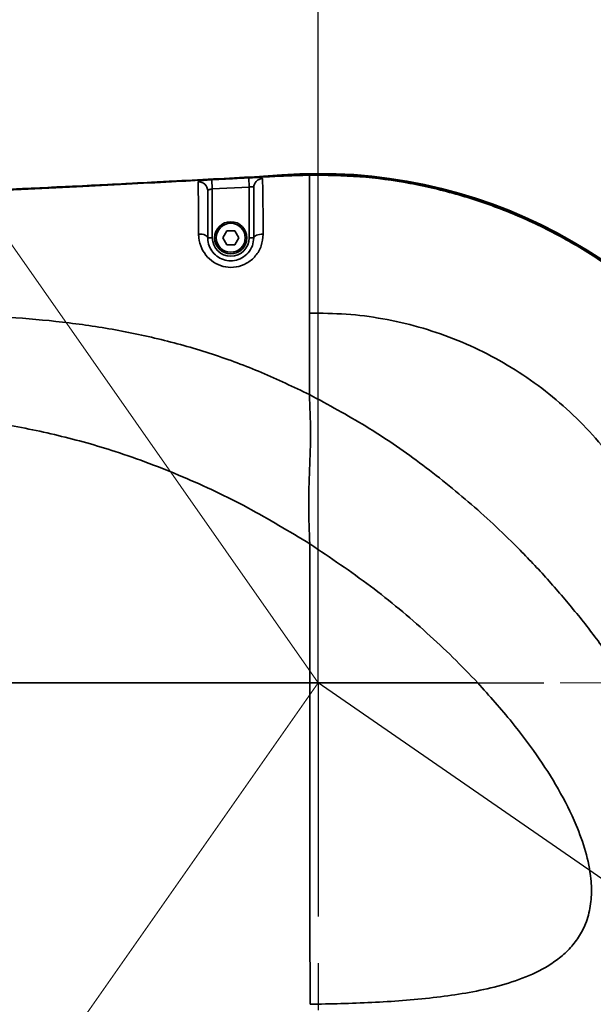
# Model space of a CAD drawing. Header units: millimetres. Extents: x -10540 to 6039, y -7467 to 6433.
# Tile 137 of 179: x -3040 to -2915, y 2593 to 2807. Entities that reach past the tile are written whole.
import ezdxf

# ---------------------------------------------------------------- set-up
doc = ezdxf.new("R2010")
doc.units = ezdxf.units.MM
doc.header["$LTSCALE"] = 8
doc.header["$PDSIZE"] = -1
doc.linetypes.add('CENTER', pattern=[10.16, 6.35, -1.27, 1.27, -1.27])
doc.linetypes.add('CENTERX2', pattern=[20.32, 12.7, -2.54, 2.54, -2.54])
doc.layers.get('Defpoints').update_dxf_attribs({"true_color": 0x5e5e5e})
doc.layers.add('2细线层', color=4, linetype='Continuous', lineweight=13)
doc.layers.add('7标注层', color=4, linetype='Continuous', lineweight=13)
doc.layers.add('中心线层', color=1, linetype='CENTER')
doc.layers.add('细实线层', color=7, linetype='Continuous')
doc.dimstyles.new('ISO-25', dxfattribs={"dimscale": 20, "dimtxt": 5, "dimasz": 6, "dimexe": 6, "dimexo": 0.625, "dimtad": 1, "dimtoh": 1, "dimdec": 0, "dimtxsty": 'Standard', "dimcen": 2.5, "dimclrd": 1, "dimclre": 1, "dimclrt": 4, "dimadec": 1, "dimazin": 2, "dimtfac": 1, "dimtdec": 0, "dimtmove": 0, "dimatfit": 0, "dimfxl": 1, "dimarcsym": 0})

# ---------------------------------------------------------------- blocks, each defined once
blk = doc.blocks.new('SW_CENTERMARKSYMBOL_2')
at = {"layer": '中心线层', "color": 0}
for p, q in [((0, 5), (0, 49)), ((0, 0), (0, 2.5)), ((-5, 0), (-49, 0)), ((0, 0), (-2.5, 0)), ((0, 0), (0, -2.5)), ((0, 0), (2.5, 0)), ((5, 0), (49, 0)), ((0, -5), (0, -49))]:
    blk.add_line(p, q, dxfattribs=at)
blk = doc.blocks.new('*D78')
at = {"layer": 'Defpoints', "color": 0, "linetype": 'ByBlock', "transparency": 16777216}
for p in [(-4976.16, 2662.54), (-2658.47, 2662.54), (-4574.67, 2472.48), (-4229.73, 2154.19), (-4257.59, 674.22)]:
    blk.add_point(p, dxfattribs=at)
at = {"layer": '细实线层', "color": 1, "linetype": 'ByBlock', "lineweight": -2, "transparency": 16777216}
blk.add_arc((-4608.18, 2662.54), 633.76, 290.86508, 349.13492, dxfattribs=at)
at = {"layer": '细实线层', "color": 1, "linetype": 'ByBlock', "transparency": 16777216}
for points in [[(-4005.7, 2544.97), (-3965.88, 2541.18), (-3974.43, 2662.54)], [(-4377.14, 2051.06), (-4387.78, 2089.62), (-4498.13, 2038.41)]]:
    blk.add_solid(points, dxfattribs=at)
at = {"layer": '细实线层', "color": 4, "linetype": 'ByBlock', "transparency": 16777216, "insert": (-4118.82, 2368.92), "char_height": 100, "attachment_point": 5, "rotation": 59.0362}
blk.add_mtext('80°', dxfattribs=at)
blk = doc.blocks.new('*D87')
at = {"layer": '2细线层', "color": 1, "linetype": 'ByBlock', "lineweight": -2, "transparency": 16777216}
for p, q in [((-4788.68, 4272.97), (-1386.54, 4272.97)), ((-1506.54, 792.54), (-1506.54, 4152.97)), ((-5173.81, 672.54), (-1386.54, 672.54))]:
    blk.add_line(p, q, dxfattribs=at)
at = {"layer": '2细线层', "color": 1, "linetype": 'ByBlock', "transparency": 16777216}
for points in [[(-1526.54, 4152.97), (-1486.54, 4152.97), (-1506.54, 4272.97)], [(-1526.54, 792.54), (-1486.54, 792.54), (-1506.54, 672.54)]]:
    blk.add_solid(points, dxfattribs=at)
at = {"layer": 'Defpoints', "color": 0, "linetype": 'ByBlock', "transparency": 16777216}
for p in [(-4801.18, 4272.97), (-1506.54, 4272.97), (-5186.31, 672.54)]:
    blk.add_point(p, dxfattribs=at)
at = {"layer": '2细线层', "color": 4, "linetype": 'ByBlock', "transparency": 16777216, "insert": (-1569.6, 2367.54), "char_height": 100, "attachment_point": 5, "rotation": 90}
blk.add_mtext('3600', dxfattribs=at)
blk = doc.blocks.new('*D93')
at = {"layer": '2细线层', "color": 1, "linetype": 'ByBlock', "lineweight": -2, "transparency": 16777216}
for p, q in [((-4801.18, 2445.04), (-4801.18, 3353.12)), ((-2975.18, 2675.04), (-2975.18, 3353.12)), ((-4681.18, 3233.12), (-3095.18, 3233.12))]:
    blk.add_line(p, q, dxfattribs=at)
at = {"layer": '2细线层', "color": 1, "linetype": 'ByBlock', "transparency": 16777216}
for points in [[(-4681.18, 3253.12), (-4681.18, 3213.12), (-4801.18, 3233.12)], [(-3095.18, 3253.12), (-3095.18, 3213.12), (-2975.18, 3233.12)]]:
    blk.add_solid(points, dxfattribs=at)
at = {"layer": 'Defpoints', "color": 0, "linetype": 'ByBlock', "transparency": 16777216}
for p in [(-2975.18, 3233.12), (-2975.18, 2662.54), (-4801.18, 2432.54)]:
    blk.add_point(p, dxfattribs=at)
at = {"layer": '2细线层', "color": 4, "linetype": 'ByBlock', "transparency": 16777216, "insert": (-3888.18, 3295.62), "char_height": 100, "attachment_point": 5}
blk.add_mtext('1826', dxfattribs=at)
blk = doc.blocks.new('*D94')
at = {"layer": '2细线层', "color": 1, "linetype": 'ByBlock', "lineweight": -2, "transparency": 16777216}
blk.add_arc((-2975.18, 2662.54), 313.74, 22.0503, 102.9497, dxfattribs=at)
at = {"layer": '2细线层', "color": 1, "linetype": 'ByBlock', "transparency": 16777216}
for points in [[(-3037.36, 2950.03), (-3053.61, 2986.58), (-3155.13, 2919.54)], [(-2664.75, 2784.15), (-2704.02, 2776.5), (-2661.44, 2662.54)]]:
    blk.add_solid(points, dxfattribs=at)
at = {"layer": 'Defpoints', "color": 0, "linetype": 'ByBlock', "transparency": 16777216}
for p in [(-3248.47, 3052.84), (-2740.8, 2871.11), (-4976.16, 2662.54), (-2975.18, 2662.54), (-2658.47, 2662.54)]:
    blk.add_point(p, dxfattribs=at)
at = {"layer": '2细线层', "color": 4, "linetype": 'ByBlock', "transparency": 16777216, "insert": (-2801.45, 2996.27), "char_height": 100, "attachment_point": 5, "rotation": 332.5}
blk.add_mtext('125°', dxfattribs=at)
blk = doc.blocks.new('*D95')
at = {"layer": '2细线层', "color": 1, "linetype": 'ByBlock', "lineweight": -2, "transparency": 16777216}
blk.add_line((-2645.97, 2662.54), (-2450.72, 2662.54), dxfattribs=at)
blk.add_arc((-2975.18, 2662.54), 404.46, 252.0622, 342.9378, dxfattribs=at)
at = {"layer": '2细线层', "color": 1, "linetype": 'ByBlock', "transparency": 16777216}
for points in [[(-2608.3, 2546.83), (-2568.74, 2540.9), (-2570.72, 2662.54)], [(-3108.66, 2259.84), (-3090.83, 2295.64), (-3207.17, 2331.23)]]:
    blk.add_solid(points, dxfattribs=at)
at = {"layer": 'Defpoints', "color": 0, "linetype": 'ByBlock', "transparency": 16777216}
for p in [(-4976.16, 2662.54), (-2975.18, 2662.54), (-2658.47, 2662.54), (-2673.04, 2393.66), (-3248.47, 2272.24)]:
    blk.add_point(p, dxfattribs=at)
at = {"layer": '2细线层', "color": 4, "linetype": 'ByBlock', "transparency": 16777216, "insert": (-2920.97, 2324.9), "char_height": 100, "attachment_point": 5, "rotation": 9.1207}
blk.add_mtext('125°', dxfattribs=at)
blk = doc.blocks.new('*D96')
at = {"layer": '2细线层', "color": 1, "linetype": 'ByBlock', "lineweight": -2, "transparency": 16777216}
for p, q in [((-2975.18, 2675.04), (-2975.18, 3353.12)), ((-2730.18, 2675.03), (-2730.18, 3353.12)), ((-3095.18, 3233.12), (-3215.18, 3233.12)), ((-2975.18, 3233.12), (-2730.18, 3233.12)), ((-2610.18, 3233.12), (-2206.68, 3233.12))]:
    blk.add_line(p, q, dxfattribs=at)
at = {"layer": '2细线层', "color": 1, "linetype": 'ByBlock', "transparency": 16777216}
for points in [[(-3095.18, 3253.12), (-3095.18, 3213.12), (-2975.18, 3233.12)], [(-2610.18, 3253.12), (-2610.18, 3213.12), (-2730.18, 3233.12)]]:
    blk.add_solid(points, dxfattribs=at)
at = {"layer": 'Defpoints', "color": 0, "linetype": 'ByBlock', "transparency": 16777216}
for p in [(-2975.18, 3233.12), (-2975.18, 2662.54), (-2730.18, 2662.53)]:
    blk.add_point(p, dxfattribs=at)
at = {"layer": '2细线层', "color": 4, "linetype": 'ByBlock', "transparency": 16777216, "insert": (-2320.87, 3295.62), "char_height": 100, "attachment_point": 5}
blk.add_mtext('245', dxfattribs=at)

msp = doc.modelspace()

# ---------------------------------------------------------------- linework, layer by layer
at = {"color": 7, "linetype": 'Continuous', "lineweight": 35}
for p, q in [((-2998.28, 2771.9), (-2998.18, 2769.9)), ((-2990.28, 2772.32), (-2990.18, 2770.32)), ((-2977.11, 2773.03), (-2977.1, 2772.9)), ((-2990.18, 2770.32), (-2998.18, 2769.9)), ((-2998.18, 2769.9), (-2998.18, 2759.29)), ((-2990.18, 2759.29), (-2990.18, 2770.32)), ((-2998.18, 2759.29), (-2999.18, 2759.29)), ((-2995.91, 2759.29), (-2995.04, 2760.79)), ((-2995.04, 2757.79), (-2995.91, 2759.29)), ((-2995.04, 2760.79), (-2993.31, 2760.79)), ((-2993.31, 2760.79), (-2992.45, 2759.29)), ((-2992.45, 2759.29), (-2993.31, 2757.79)), ((-2990.18, 2759.29), (-2989.18, 2759.29)), ((-2993.31, 2757.79), (-2995.04, 2757.79)), ((-2977, 2662.54), (-2940.51, 2662.54))]:
    msp.add_line(p, q, dxfattribs=at)
at = {"color": 7, "linetype": 'Continuous', "lineweight": 35, "flags": 128}
for points in [[(-2999.18, 2759.29), (-2999.22, 2759.45), (-2999.33, 2759.6), (-2999.51, 2759.75), (-2999.76, 2759.87), (-3000.06, 2759.97), (-3000.4, 2760.05), (-3000.77, 2760.09), (-3001.16, 2760.11)], [(-2989.18, 2759.29), (-2989.14, 2759.45), (-2989.02, 2759.6), (-2988.83, 2759.73), (-2988.58, 2759.85), (-2988.27, 2759.95), (-2987.92, 2760.02), (-2987.54, 2760.06), (-2987.14, 2760.07)]]:
    msp.add_lwpolyline(points, dxfattribs=at)
at = {"color": 7, "linetype": 'Continuous', "lineweight": 35}
for radius in [3.5, 3.15]:
    msp.add_circle((-2994.18, 2759.29), radius, dxfattribs=at)
for centre, radius, start, end in [((-2987.2, 2770.17), 1.98, 92.1019, 179.5249), ((-2975.18, 2662.54), 110.75, 263.8564, 96.1436), ((-3001.17, 2769.46), 1.99, 0.4205, 93.2795), ((-2994.18, 2759.29), 4, 180, 0)]:
    msp.add_arc(centre, radius, start, end, dxfattribs=at)
for points, knots in [([(-2977.1, 2772.9), (-2978.37, 2772.86), (-2981.27, 2772.79), (-2986.16, 2772.56), (-2992.14, 2772.26), (-2999.22, 2771.88), (-3007.56, 2771.43), (-3017.18, 2770.93), (-3028.07, 2770.38), (-3040.07, 2769.79), (-3053.13, 2769.2), (-3067.19, 2768.59), (-3082.19, 2767.99), (-3098.06, 2767.4), (-3116.24, 2766.78), (-3136.78, 2766.16), (-3159.67, 2765.55), (-3183.36, 2765.02), (-3207.71, 2764.58), (-3234.32, 2764.2), (-3263.05, 2763.94), (-3293.73, 2763.83), (-3324.34, 2763.9), (-3354.64, 2764.15), (-3384.42, 2764.59), (-3413.47, 2765.21), (-3440.86, 2766), (-3466.52, 2766.93), (-3490.39, 2767.98), (-3513.18, 2769.18), (-3534.82, 2770.51), (-3555.28, 2771.94), (-3568.51, 2773.05), (-3574.92, 2773.59)], [0, 0, 0, 0, 0.006359, 0.014533, 0.024546, 0.036403, 0.050096, 0.066421, 0.084678, 0.104789, 0.126672, 0.150234, 0.175371, 0.201956, 0.229861, 0.266612, 0.304978, 0.344692, 0.385481, 0.42707, 0.478162, 0.529582, 0.580892, 0.63167, 0.681559, 0.730228, 0.777357, 0.818996, 0.858983, 0.897165, 0.933432, 0.967728, 1, 1, 1, 1]), ([(-2977.11, 2773.03), (-2979.99, 2772.93), (-2985.77, 2772.73), (-2994.65, 2772.25), (-3003.49, 2771.78), (-3012.33, 2771.31), (-3020.98, 2770.87), (-3031.33, 2770.35), (-3043.31, 2769.77), (-3056.91, 2769.16), (-3078.24, 2768.26), (-3107.39, 2767.17), (-3146.67, 2765.98), (-3188.3, 2765.01), (-3232.18, 2764.33), (-3270.76, 2764.02), (-3304.03, 2763.97), (-3332.05, 2764.08), (-3360.18, 2764.35), (-3388.16, 2764.79), (-3416.05, 2765.41), (-3441.75, 2766.16), (-3465.63, 2767.04), (-3487.68, 2767.99), (-3510.03, 2769.13), (-3532.25, 2770.47), (-3553.93, 2771.97), (-3568.03, 2773.14), (-3574.91, 2773.72)], [0, 0, 0, 0, 0.014484, 0.029003, 0.044572, 0.058867, 0.073439, 0.08799, 0.110819, 0.133617, 0.156263, 0.217865, 0.27991, 0.353315, 0.426692, 0.5, 0.546788, 0.593549, 0.640509, 0.687871, 0.73389, 0.780389, 0.816785, 0.853763, 0.891038, 0.929048, 0.965368, 1, 1, 1, 1]), ([(-3232.62, 2764.44), (-3218.65, 2764.61), (-3184.75, 2765.02), (-3130.93, 2766.38), (-3071.15, 2768.45), (-3027.87, 2770.49), (-3004.52, 2771.72), (-3001.09, 2771.91)], [0, 0, 0, 0, 0.180864, 0.438985, 0.697227, 0.955469, 1, 1, 1, 1]), ([(-3001.28, 2771.45), (-3001.27, 2771.49), (-3001.23, 2771.58), (-3000.89, 2771.68), (-3000.21, 2771.77), (-2999.3, 2771.84), (-2998.62, 2771.88), (-2998.28, 2771.9)], [0, 0, 0, 0, 0.152113, 0.374596, 0.587651, 0.794889, 1, 1, 1, 1]), ([(-2998.28, 2771.9), (-2996.95, 2771.97), (-2994.28, 2772.11), (-2991.62, 2772.25), (-2990.28, 2772.32)], [0, 0, 0, 0, 0.499057, 1, 1, 1, 1]), ([(-2990.28, 2772.32), (-2990.03, 2772.33), (-2989.45, 2772.36), (-2988.59, 2772.39), (-2987.85, 2772.38), (-2987.36, 2772.32), (-2987.3, 2772.21), (-2987.27, 2772.15)], [0, 0, 0, 0, 0.14839, 0.351388, 0.557603, 0.773379, 1, 1, 1, 1]), ([(-2987.27, 2772.15), (-2987.27, 2771.99), (-2987.26, 2771.68), (-2987.24, 2770.81), (-2987.21, 2769.64), (-2987.19, 2767.91), (-2987.16, 2765.51), (-2987.15, 2762.72), (-2987.14, 2760.86), (-2987.14, 2760.07)], [0, 0, 0, 0, 0.115919, 0.231719, 0.345292, 0.459014, 0.655821, 0.853178, 1, 1, 1, 1]), ([(-2977.1, 2742.89), (-2977.1, 2745.2), (-2977.1, 2749.59), (-2977.1, 2755.7), (-2977.1, 2760.95), (-2977.1, 2764.84), (-2977.1, 2767.53), (-2977.1, 2769.3), (-2977.1, 2770.68), (-2977.1, 2771.98), (-2977.1, 2772.8), (-2977.1, 2772.87), (-2977.1, 2772.9)], [0, 0, 0, 0, 0.177056, 0.336924, 0.47707, 0.596495, 0.662004, 0.720371, 0.772854, 0.821063, 0.911047, 1, 1, 1, 1]), ([(-3001.16, 2760.11), (-3001.16, 2761.26), (-3001.17, 2763.56), (-3001.19, 2766.3), (-3001.22, 2768.33), (-3001.24, 2769.68), (-3001.26, 2770.65), (-3001.27, 2771.19), (-3001.28, 2771.38), (-3001.28, 2771.45)], [0, 0, 0, 0, 0.220293, 0.440006, 0.571354, 0.702486, 0.820122, 0.937822, 1, 1, 1, 1]), ([(-2998.18, 2769.9), (-2998.29, 2769.88), (-2998.52, 2769.84), (-2998.82, 2769.77), (-2999.04, 2769.69), (-2999.16, 2769.6), (-2999.17, 2769.51), (-2999.18, 2769.48)], [0, 0, 0, 0, 0.210072, 0.421101, 0.634048, 0.851639, 1, 1, 1, 1]), ([(-2989.18, 2770.18), (-2989.19, 2770.23), (-2989.21, 2770.34), (-2989.37, 2770.39), (-2989.62, 2770.39), (-2989.9, 2770.36), (-2990.1, 2770.33), (-2990.18, 2770.32)], [0, 0, 0, 0, 0.221842, 0.430928, 0.63693, 0.845536, 1, 1, 1, 1]), ([(-2989.18, 2759.29), (-2989.18, 2760.05), (-2989.18, 2761.77), (-2989.18, 2764.36), (-2989.18, 2766.98), (-2989.18, 2769.25), (-2989.18, 2769.87), (-2989.18, 2770.18)], [0, 0, 0, 0, 0.15768, 0.359753, 0.565311, 0.782636, 1, 1, 1, 1]), ([(-2999.18, 2769.48), (-2999.18, 2769.33), (-2999.18, 2769.03), (-2999.18, 2768.08), (-2999.18, 2766.83), (-2999.18, 2765.02), (-2999.18, 2762.5), (-2999.18, 2760.37), (-2999.18, 2759.29)], [0, 0, 0, 0, 0.139058, 0.28362, 0.409813, 0.539366, 0.767214, 1, 1, 1, 1]), ([(-2987.14, 2760.07), (-2987.22, 2759.22), (-2987.37, 2757.54), (-2988.69, 2755.28), (-2990.62, 2753.65), (-2992.93, 2752.83), (-2995.29, 2752.83), (-2997.49, 2753.6), (-2999.31, 2755.02), (-3000.6, 2756.98), (-3001.11, 2758.77), (-3001.15, 2759.82), (-3001.16, 2760.11)], [0, 0, 0, 0, 0.118333, 0.235275, 0.345493, 0.44932, 0.549134, 0.647462, 0.746828, 0.849784, 0.958922, 1, 1, 1, 1]), ([(-2999.18, 2759.29), (-2999.17, 2759.1), (-2999.14, 2758.38), (-2998.79, 2757.15), (-2997.87, 2755.8), (-2996.57, 2754.81), (-2995.01, 2754.27), (-2993.31, 2754.27), (-2991.67, 2754.85), (-2990.29, 2755.99), (-2989.35, 2757.56), (-2989.23, 2758.71), (-2989.18, 2759.29)], [0, 0, 0, 0, 0.0416723, 0.1516455, 0.2544154, 0.3529145, 0.4500709, 0.5487822, 0.6519257, 0.7621824, 0.880049, 1, 1, 1, 1]), ([(-2977.1, 2725.21), (-2980.54, 2726.86), (-2987.4, 2730.15), (-2998.17, 2734.14), (-3009.27, 2737.31), (-3020.66, 2739.64), (-3032.19, 2741.23), (-3043.8, 2742.17), (-3055.13, 2742.54), (-3070.18, 2742.53), (-3111.7, 2742.54), (-3169.32, 2742.54), (-3239.04, 2742.54), (-3317.76, 2742.54), (-3376.81, 2742.54), (-3416.18, 2742.54)], [0, 0, 0, 0, 0.025854, 0.051707, 0.077931, 0.104226, 0.130587, 0.156958, 0.183245, 0.207606, 0.259137, 0.465265, 0.598949, 0.732634, 1, 1, 1, 1]), ([(-2977.1, 2742.89), (-2974.43, 2742.88), (-2969.09, 2742.85), (-2961.13, 2741.8), (-2953.31, 2740.02), (-2945.71, 2737.46), (-2938.4, 2734.16), (-2931.46, 2730.14), (-2924.95, 2725.46), (-2918.94, 2720.15), (-2913.49, 2714.27), (-2908.64, 2707.87), (-2904.46, 2701.03), (-2900.98, 2693.8), (-2898.24, 2686.26), (-2896.27, 2678.48), (-2895.03, 2670.55), (-2894.88, 2665.21), (-2894.8, 2662.54)], [0, 0, 0, 0, 0.062499, 0.124999, 0.187498, 0.249998, 0.312498, 0.374998, 0.437499, 0.499999, 0.562499, 0.624999, 0.687499, 0.749999, 0.812499, 0.875, 0.9375, 1, 1, 1, 1]), ([(-2977.1, 2725.21), (-2977.1, 2728.41), (-2977.1, 2734.33), (-2977.1, 2740.19), (-2977.1, 2742.89)], [0, 0, 0, 0, 0.539492, 1, 1, 1, 1]), ([(-2976.99, 2692.74), (-2977.11, 2695.45), (-2977.36, 2700.88), (-2977.04, 2708.98), (-2976.73, 2717.07), (-2976.98, 2722.5), (-2977.1, 2725.21)], [0, 0, 0, 0, 0.249979, 0.5, 0.750021, 1, 1, 1, 1]), ([(-2977.1, 2725.21), (-2972.97, 2722.99), (-2964.69, 2718.53), (-2952.95, 2710.46), (-2941.75, 2701.46), (-2932.47, 2692.72), (-2924.94, 2684.71), (-2918.94, 2677.65), (-2913.25, 2670.29), (-2909.8, 2665.12), (-2908.07, 2662.54)], [0, 0, 0, 0, 0.149455, 0.29893, 0.452546, 0.60617, 0.704093, 0.802015, 0.901011, 1, 1, 1, 1]), ([(-2976.99, 2692.74), (-2981.45, 2695.44), (-2990.37, 2700.85), (-3004.55, 2707.52), (-3018.35, 2712.74), (-3031.68, 2716.48), (-3044.38, 2719.04), (-3057.25, 2720.8), (-3070.21, 2721.89), (-3083.2, 2722.45), (-3117.49, 2722.7), (-3173.07, 2722.47), (-3249.97, 2722.56), (-3331, 2722.53), (-3386.41, 2722.54), (-3416.18, 2722.54)], [0, 0, 0, 0, 0.0351551, 0.0703699, 0.1055179, 0.134555, 0.1636511, 0.1928412, 0.2221008, 0.2513577, 0.2805024, 0.4533967, 0.62629, 0.7991818, 1, 1, 1, 1]), ([(-2977, 2662.54), (-2977, 2664.77), (-2977, 2669.37), (-2976.99, 2676.58), (-2976.99, 2684.43), (-2976.99, 2689.89), (-2976.99, 2692.74)], [0, 0, 0, 0, 0.221236, 0.457431, 0.716273, 1, 1, 1, 1]), ([(-2940.51, 2662.54), (-2942.29, 2664.4), (-2945.86, 2668.13), (-2953.52, 2675.27), (-2963.69, 2683.8), (-2972.54, 2689.75), (-2976.99, 2692.74)], [0, 0, 0, 0, 0.1628731, 0.3260616, 0.6618531, 1, 1, 1, 1]), ([(-3417.16, 2662.54), (-3405.54, 2662.54), (-3381.97, 2662.54), (-3346.25, 2662.54), (-3309.9, 2662.54), (-3274.84, 2662.54), (-3241.38, 2662.54), (-3209.77, 2662.54), (-3178.68, 2662.54), (-3148.33, 2662.54), (-3118.92, 2662.54), (-3092.54, 2662.54), (-3069.18, 2662.54), (-3048.77, 2662.54), (-3029.33, 2662.54), (-3010.92, 2662.54), (-2993.59, 2662.54), (-2982.4, 2662.54), (-2977, 2662.54)], [0, 0, 0, 0, 0.079214, 0.160618, 0.243458, 0.326933, 0.399569, 0.471545, 0.542346, 0.611471, 0.678438, 0.742784, 0.791243, 0.837665, 0.881878, 0.923739, 0.963146, 1, 1, 1, 1]), ([(-2977, 2662.54), (-2977, 2659.93), (-2977, 2654.51), (-2976.99, 2645.94), (-2976.99, 2636.49), (-2976.98, 2626.2), (-2976.97, 2615.26), (-2976.96, 2604), (-2976.95, 2596.44), (-2976.95, 2592.67)], [0, 0, 0, 0, 0.111517, 0.232306, 0.367219, 0.516102, 0.673558, 0.836887, 1, 1, 1, 1]), ([(-2976.95, 2592.67), (-2972.48, 2592.76), (-2963.54, 2592.96), (-2952.51, 2593.77), (-2943.89, 2594.92), (-2937.66, 2596.15), (-2931.54, 2597.9), (-2926.63, 2600.08), (-2923.03, 2602.45), (-2920.56, 2604.62), (-2918.51, 2607.21), (-2917.19, 2609.76), (-2916.23, 2612.69), (-2915.73, 2615.97), (-2915.86, 2620.65), (-2916.96, 2625.94), (-2919.36, 2632.5), (-2922.9, 2639.57), (-2927.67, 2646.97), (-2933.48, 2654.7), (-2937.98, 2659.71), (-2940.51, 2662.54)], [0, 0, 0, 0, 0.107139, 0.214221, 0.264735, 0.315225, 0.366221, 0.417059, 0.443122, 0.469148, 0.495492, 0.521819, 0.537557, 0.569188, 0.600901, 0.649507, 0.698248, 0.768369, 0.838755, 0.909077, 1, 1, 1, 1]), ([(-2965.28, 2582.77), (-2961.99, 2582.87), (-2955.22, 2583.07), (-2944.83, 2583.7), (-2935, 2584.73), (-2925.96, 2586.23), (-2918.82, 2587.99), (-2912.8, 2590.08), (-2907.92, 2592.32), (-2903.79, 2594.87), (-2900.47, 2597.62), (-2898.46, 2599.76), (-2897.48, 2601.05), (-2897.27, 2601.34)], [0, 0, 0, 0, 0.135771, 0.279565, 0.429325, 0.543654, 0.657888, 0.733197, 0.807295, 0.879813, 0.93302, 0.985074, 1, 1, 1, 1])]:
    msp.add_open_spline(points, degree=3, knots=knots, dxfattribs=at)
for points in [[(-2864.67, 2662.54), (-2864.77, 2666.19), (-2864.98, 2673.51), (-2866.68, 2684.37), (-2869.36, 2695.02), (-2873.1, 2705.34), (-2877.84, 2715.25), (-2883.55, 2724.64), (-2890.15, 2733.41), (-2897.59, 2741.49), (-2905.8, 2748.79), (-2914.69, 2755.24), (-2924.17, 2760.78), (-2934.16, 2765.35), (-2944.55, 2768.91), (-2955.24, 2771.4), (-2966.13, 2772.91), (-2973.45, 2772.99), (-2977.11, 2773.03)], [(-2864.8, 2662.54), (-2864.91, 2666.19), (-2865.12, 2673.5), (-2866.8, 2684.34), (-2869.48, 2694.98), (-2873.22, 2705.29), (-2877.96, 2715.19), (-2883.66, 2724.56), (-2890.25, 2733.33), (-2897.69, 2741.39), (-2905.88, 2748.69), (-2914.76, 2755.13), (-2924.23, 2760.66), (-2934.21, 2765.22), (-2944.59, 2768.78), (-2955.27, 2771.28), (-2966.14, 2772.78), (-2973.45, 2772.86), (-2977.1, 2772.9)], [(-2864.67, 2662.54), (-2864.77, 2658.88), (-2864.98, 2651.57), (-2866.68, 2640.71), (-2869.36, 2630.06), (-2873.1, 2619.73), (-2877.84, 2609.83), (-2883.55, 2600.44), (-2890.15, 2591.67), (-2897.59, 2583.59), (-2905.8, 2576.29), (-2914.69, 2569.84), (-2924.17, 2564.3), (-2934.16, 2559.73), (-2944.55, 2556.17), (-2955.24, 2553.67), (-2966.13, 2552.17), (-2973.45, 2552.09), (-2977.11, 2552.05)], [(-2864.8, 2662.54), (-2864.91, 2658.89), (-2865.12, 2651.58), (-2866.8, 2640.73), (-2869.48, 2630.1), (-2873.22, 2619.78), (-2877.96, 2609.89), (-2883.66, 2600.52), (-2890.25, 2591.75), (-2897.69, 2583.68), (-2905.88, 2576.39), (-2914.76, 2569.95), (-2924.23, 2564.42), (-2934.21, 2559.85), (-2944.59, 2556.29), (-2955.27, 2553.8), (-2966.14, 2552.3), (-2973.45, 2552.22), (-2977.1, 2552.18)]]:
    msp.add_open_spline(points, degree=3, dxfattribs=at)
at = {"layer": '2细线层', "color": 4, "linetype": 'ByBlock'}
for q in [(-3248.47, 3052.84), (-3248.47, 2272.24)]:
    msp.add_line((-2975.18, 2662.54), q, dxfattribs=at)
msp.add_arc((-4801.18, 1272.54), 3000.43, 10, 150, dxfattribs=at)
at = {"layer": '7标注层', "linetype": 'CENTERX2', "lineweight": 18}
msp.add_line((-2658.47, 2662.54), (-4976.16, 2662.54), dxfattribs=at)
at = {"layer": '细实线层', "color": 4, "linetype": 'CENTER'}
for q in [(-2975.18, 2797.45), (-2975.18, 2522.14)]:
    msp.add_line((-2975.18, 2662.54), q, dxfattribs=at)
at = {"layer": '细实线层', "color": 1}
msp.add_line((-2557.97, 2374.22), (-2975.18, 2662.54), dxfattribs=at)

# ---------------------------------------------------------------- block references
at = {"layer": '7标注层'}
msp.add_blockref('SW_CENTERMARKSYMBOL_2', (-2975.18, 2662.54), dxfattribs=at)

# ---------------------------------------------------------------- dimensions: what is measured, and where the dimension line sits
at = {"layer": '2细线层', "color": 4, "linetype": 'ByBlock'}
dim = msp.add_linear_dim(base=(-1506.54, 4272.97), p1=(-5186.31, 672.54), p2=(-4801.18, 4272.97), angle=90, dimstyle='ISO-25', dxfattribs=at)
dim.commit()
dim.dimension.update_dxf_attribs({"geometry": '*D87', "text_midpoint": (-1506.54, 2367.54), "dimtype": 160})
dim = msp.add_linear_dim(base=(-2975.18, 3233.12), p1=(-4801.18, 2432.54), p2=(-2975.18, 2662.54), dimstyle='ISO-25', dxfattribs=at)
dim.commit()
dim.dimension.update_dxf_attribs({"geometry": '*D93', "text_midpoint": (-3888.18, 3295.62)})
dim = msp.add_linear_dim(base=(-2975.18, 3233.12), p1=(-2730.18, 2662.53), p2=(-2975.18, 2662.54), dimstyle='ISO-25', dxfattribs=at)
dim.commit()
dim.dimension.update_dxf_attribs({"geometry": '*D96', "text_midpoint": (-2320.87, 3233.12), "dimtype": 160})
dim = msp.add_angular_dim_2l(base=(-2740.8, 2871.11), line1=((-2658.47, 2662.54), (-4976.16, 2662.54)), line2=((-2975.18, 2662.54), (-3248.47, 3052.84)), dimstyle='ISO-25', dxfattribs=at)
dim.commit()
dim.dimension.update_dxf_attribs({"geometry": '*D94', "text_midpoint": (-2801.45, 2996.27)})
dim = msp.add_angular_dim_2l(base=(-2673.04, 2393.66), line1=((-2658.47, 2662.54), (-4976.16, 2662.54)), line2=((-2975.18, 2662.54), (-3248.47, 2272.24)), dimstyle='ISO-25', dxfattribs=at)
dim.commit()
dim.dimension.update_dxf_attribs({"geometry": '*D95', "text_midpoint": (-2911.06, 2263.19), "dimtype": 162})
at = {"layer": '细实线层', "color": 4, "linetype": 'ByBlock'}
dim = msp.add_angular_dim_2l(base=(-4229.73, 2154.19), line1=((-4574.67, 2472.48), (-4257.59, 674.22)), line2=((-2658.47, 2662.54), (-4976.16, 2662.54)), dimstyle='ISO-25', dxfattribs=at)
dim.commit()
dim.dimension.update_dxf_attribs({"geometry": '*D78', "text_midpoint": (-4064.74, 2336.47), "dimtype": 162})

doc.saveas('drawing.dxf')
